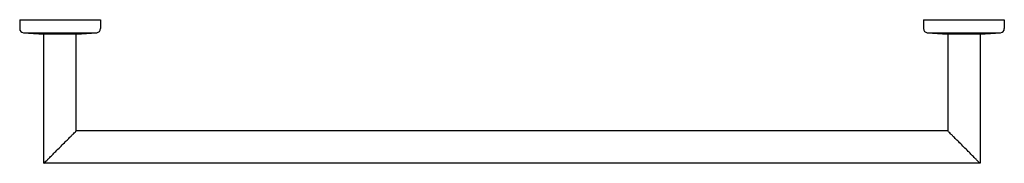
# Model space of a CAD drawing. Header units: millimetres. Extents: x 3102.312 to 3102.911, y 1789.96 to 1790.048.
import ezdxf

# ---------------------------------------------------------------- set-up
doc = ezdxf.new("R2010")
doc.units = ezdxf.units.MM
doc.layers.add('SANINDUSA', color=3, linetype='Continuous')

msp = doc.modelspace()

# ---------------------------------------------------------------- linework, layer by layer
at = {"layer": 'SANINDUSA'}
for p, q in [((3102.3118, 1790.04761), (3102.3118, 1790.04223)), ((3102.3118, 1790.04761), (3102.36101, 1790.04761)), ((3102.36101, 1790.04761), (3102.36101, 1790.04223)), ((3102.86223, 1790.04761), (3102.91145, 1790.04761)), ((3102.86223, 1790.04761), (3102.86223, 1790.04223)), ((3102.91145, 1790.04761), (3102.91145, 1790.04223)), ((3102.31408, 1790.03973), (3102.35874, 1790.03973)), ((3102.32657, 1789.9603), (3102.32657, 1790.03904)), ((3102.32657, 1790.03904), (3102.34625, 1790.03904)), ((3102.34625, 1789.97999), (3102.34625, 1790.03904)), ((3102.86451, 1790.03973), (3102.90917, 1790.03973)), ((3102.877, 1790.03904), (3102.877, 1789.97999)), ((3102.877, 1790.03904), (3102.89668, 1790.03904)), ((3102.89668, 1790.03904), (3102.89668, 1789.9603)), ((3102.877, 1789.97999), (3102.34664, 1789.97999)), ((3102.89668, 1789.9603), (3102.32696, 1789.9603))]:
    msp.add_line(p, q, dxfattribs=at)
for centre, radius, start, end in [((3102.31431, 1790.04223), 0.00251, 180, 264.64827), ((3102.3585, 1790.04223), 0.00251, 275.35173, 0), ((3102.86474, 1790.04223), 0.00251, 180, 264.64827), ((3102.90894, 1790.04223), 0.00251, 275.35173, 0), ((3102.32951, 1790.2045), 0.16549, 264.64827, 268.9795), ((3102.3433, 1790.2045), 0.16549, 271.0205, 275.35173), ((3102.87995, 1790.2045), 0.16549, 264.64827, 268.9795), ((3102.89374, 1790.2045), 0.16549, 271.0205, 275.35173)]:
    msp.add_arc(centre, radius, start, end, dxfattribs=at)
for points in [[(3102.32657, 1789.9603), (3102.32675, 1789.96049), (3102.32733, 1789.96107), (3102.32831, 1789.96205), (3102.32972, 1789.96346), (3102.33154, 1789.96527), (3102.3338, 1789.96754), (3102.33641, 1789.97015), (3102.33902, 1789.97276), (3102.34128, 1789.97502), (3102.34309, 1789.97683), (3102.3445, 1789.97824), (3102.34549, 1789.97923), (3102.34607, 1789.97981), (3102.34625, 1789.97999)], [(3102.89668, 1789.9603), (3102.8965, 1789.96049), (3102.89592, 1789.96107), (3102.89493, 1789.96205), (3102.89353, 1789.96346), (3102.89171, 1789.96527), (3102.88945, 1789.96754), (3102.88684, 1789.97015), (3102.88423, 1789.97276), (3102.88197, 1789.97502), (3102.88015, 1789.97683), (3102.87875, 1789.97824), (3102.87776, 1789.97923), (3102.87718, 1789.97981), (3102.877, 1789.97999)]]:
    msp.add_spline(points, degree=3, dxfattribs=at)

doc.saveas('drawing.dxf')
